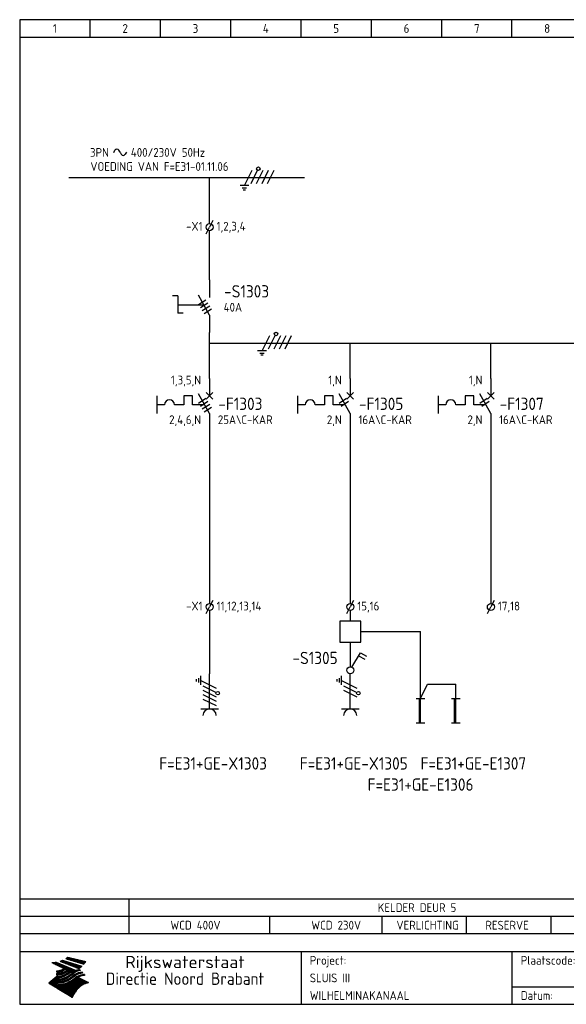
# Model space of a CAD drawing. Extents: x 10 to 410, y 10 to 290.
# Tile 1 of 2: x 10 to 165, y 10 to 290. Entities that reach past the tile are written whole.
import ezdxf
from ezdxf.enums import TextEntityAlignment as Align

# ---------------------------------------------------------------- set-up
doc = ezdxf.new("R2010")
doc.units = 0
doc.header["$LTSCALE"] = 10
doc.header["$MEASUREMENT"] = 0
doc.layers.get('0').update_dxf_attribs({"linetype": 'CONTINUOUS'})
for name, color, linetype in [('0-25', 7, 'CONTINUOUS'), ('0-35', 2, 'CONTINUOUS'), ('0-50', 3, 'CONTINUOUS'), ('B-25', 7, 'CONTINUOUS'), ('B-35', 2, 'CONTINUOUS'), ('S-25', 7, 'CONTINUOUS'), ('S-70', 5, 'CONTINUOUS')]:
    doc.layers.add(name, color=color, linetype=linetype)
doc.styles.add('ISO', font='iso.shx')
doc.styles.get("Standard").update_dxf_attribs({"font": 'iso.shx'})

# ---------------------------------------------------------------- blocks, each defined once
blk = doc.blocks.new('0009')
at = {"layer": 'S-25'}
for p, q in [((-1.09, -2.19), (1.09, 2.19)), ((0.78, -1.56), (2.66, 2.19)), ((2.34, -1.56), (4.22, 2.19)), ((3.91, -1.56), (5.78, 2.19)), ((5.47, -1.56), (7.34, 2.19)), ((0.16, -2.19), (-2.34, -2.19)), ((-1.72, -2.81), (-0.47, -2.81)), ((-0.78, -3.44), (-1.41, -3.44))]:
    blk.add_line(p, q, dxfattribs=at)
blk.add_circle((2.88, 2.63), 0.5, dxfattribs=at)
blk = doc.blocks.new('0002')
at = {"layer": 'S-25'}
for p, q in [((0, 0), (0, -5)), ((-15, -5), (-15, -10)), ((-7.35, -5), (-7.35, -7.5)), ((-4.85, -5), (-7.35, -5)), ((-4.85, -7.5), (-4.85, -5)), ((0, -10), (-3.12, -4.38)), ((0.94, -4.06), (-0.94, -5.94)), ((-0.94, -4.06), (0.94, -5.94)), ((-12.8, -7.5), (-15, -7.5)), ((-7.35, -7.5), (-10, -7.5)), ((-1.39, -7.5), (-4.85, -7.5)), ((0, -10), (0, -15))]:
    blk.add_line(p, q, dxfattribs=at)
blk.add_arc((-11.4, -7.5), 1.4, 0, 180, dxfattribs=at)
at = {"layer": 'B-25'}
for tag, p in [('KN1', (-2.43, -1.73)), ('KN2', (-2.43, -13.01))]:
    blk.add_attdef(tag, text='', height=2.5, dxfattribs=at).set_placement(p, align=Align.RIGHT)
blk.add_attdef('OM1', (5.91, -13.01), '', height=2.5, dxfattribs=at)
at = {"layer": 'B-35'}
blk.add_attdef('KT', (6.05, -8.99), '', height=3.5, dxfattribs=at)
blk = doc.blocks.new('0033')
at = {"layer": 'S-25'}
for p in [(-0.94, -1.88), (0.94, 1.88)]:
    blk.add_line(p, (0, 0), dxfattribs=at)
blk.add_circle((0, 0), 1, dxfattribs=at)
at = {"layer": 'B-25'}
blk.add_attdef('KT', text='', height=2.5, dxfattribs=at).set_placement((-2, -1), align=Align.RIGHT)
blk.add_attdef('KN1', (2, -1.01), '', height=2.5, dxfattribs=at)
blk = doc.blocks.new('0303B2C')
at = {"layer": '0-25'}
for p, q in [((0, -10), (0, 0)), ((-3.75, -2.19), (-3.75, -1.56)), ((-3.12, -1.25), (-3.12, -2.5)), ((-2.5, -3.12), (-2.5, -0.62)), ((-2.5, -1.88), (1.88, -4.06)), ((-1.88, -3.44), (1.88, -5.31)), ((-1.88, -4.69), (1.88, -6.56)), ((-1.88, -5.94), (1.88, -7.81)), ((-1.88, -7.19), (1.88, -9.06)), ((-2.5, -10), (2.5, -10))]:
    blk.add_line(p, q, dxfattribs=at)
blk.add_circle((2.32, -5.54), 0.5, dxfattribs=at)
blk.add_arc((0, -11.88), 1.88, 0, 180, dxfattribs=at)
at = {"layer": '0-25', "style": 'ISO'}
blk.add_attdef('GR', (5, -15), '', height=2.5, dxfattribs=at)
at = {"layer": '0-35', "style": 'ISO'}
blk.add_attdef('KT', (5, -11), '', height=3.5, dxfattribs=at)
blk = doc.blocks.new('A$C57B5337A')
at = {"layer": 'S-25'}
for p, q in [((6.88, 15), (6.88, 10)), ((6.88, 5), (3.76, 10.63)), ((6.88, 5), (6.88, 0))]:
    blk.add_line(p, q, dxfattribs=at)
at = {"layer": 'B-25'}
for tag, p in [('KN1', (4.45, 12.27)), ('KN2', (4.45, 0.99))]:
    blk.add_attdef(tag, text='', height=2.5, dxfattribs=at).set_placement(p, align=Align.RIGHT)
blk.add_attdef('OM1', (10.88, 1.99), '', height=2.5, dxfattribs=at)
at = {"layer": 'B-35'}
blk.add_attdef('KT', (11.02, 6.01), '', height=3.5, dxfattribs=at)
blk = doc.blocks.new('KADERA3')
at = {"layer": '0-25'}
for p, q in [((30, 285), (30, 290)), ((50, 285), (50, 290)), ((70, 285), (70, 290)), ((90, 285), (90, 290)), ((110, 285), (110, 290)), ((130, 285), (130, 290)), ((150, 285), (150, 290)), ((10, 285), (410, 285)), ((410, 35), (10, 35)), ((410, 30), (10, 30)), ((150, 15), (335, 15))]:
    blk.add_line(p, q, dxfattribs=at)
at = {"layer": '0-25', "color": 7}
for p, q in [((21.94, 22.42), (22.53, 22.42)), ((22.06, 22.48), (22.36, 22.48)), ((22.18, 22.53), (27.65, 20.8)), ((22.18, 22.53), (27.65, 20.8)), ((23.14, 22.99), (28.22, 21.46)), ((23.14, 22.99), (28.22, 21.46)), ((23.15, 22.98), (25.33, 22.98)), ((23.23, 23.04), (25.09, 23.04)), ((23.32, 23.1), (24.84, 23.1)), ((23.34, 22.93), (25.57, 22.93)), ((23.4, 23.15), (24.6, 23.15)), ((23.49, 23.21), (24.36, 23.21)), ((23.52, 22.87), (25.81, 22.87)), ((23.57, 23.27), (24.12, 23.27)), ((23.64, 23.32), (23.87, 23.32)), ((23.7, 23.36), (28.82, 22.17)), ((23.7, 23.36), (28.82, 22.17)), ((23.71, 22.82), (26.06, 22.82)), ((23.9, 22.76), (26.3, 22.76)), ((24.09, 22.7), (26.54, 22.7)), ((24.27, 22.65), (26.78, 22.65)), ((24.46, 22.59), (27.03, 22.59)), ((24.65, 22.53), (27.27, 22.53)), ((24.84, 22.48), (27.51, 22.48)), ((25.02, 22.42), (27.75, 22.42)), ((19.1, 21.89), (25.12, 19)), ((19.1, 21.89), (25.12, 19)), ((19.17, 21.86), (20.7, 21.86)), ((19.29, 21.8), (20.83, 21.8)), ((19.4, 21.75), (20.96, 21.75)), ((19.52, 21.69), (21.09, 21.69)), ((19.64, 21.63), (21.22, 21.63)), ((19.74, 21.92), (20.56, 21.92)), ((19.75, 21.58), (21.36, 21.58)), ((19.87, 21.52), (21.49, 21.52)), ((19.99, 21.47), (21.62, 21.47)), ((20.11, 21.41), (21.75, 21.41)), ((20.22, 21.35), (21.88, 21.35)), ((20.25, 21.97), (20.43, 21.97)), ((20.34, 21.3), (22.02, 21.3)), ((20.38, 21.99), (26.02, 19.59)), ((20.38, 21.99), (26.02, 19.59)), ((20.46, 21.24), (22.15, 21.24)), ((20.57, 21.18), (22.28, 21.18)), ((20.69, 21.13), (22.41, 21.13)), ((20.81, 21.07), (22.55, 21.07)), ((20.92, 21.02), (22.68, 21.02)), ((21.04, 20.96), (22.81, 20.96)), ((21.16, 20.9), (22.94, 20.9)), ((21.19, 19.61), (22.35, 19.61)), ((21.27, 20.85), (23.07, 20.85)), ((21.39, 20.79), (23.21, 20.79)), ((21.42, 19.67), (22.47, 19.67)), ((21.47, 22.25), (26.83, 20.19)), ((21.47, 22.25), (26.83, 20.19)), ((21.49, 22.25), (23.07, 22.25)), ((21.51, 20.73), (23.34, 20.73)), ((21.6, 22.2), (23.25, 22.2)), ((21.62, 19.72), (22.59, 19.72)), ((21.63, 20.68), (23.47, 20.68)), ((21.65, 22.31), (22.89, 22.31)), ((21.74, 20.62), (23.6, 20.62)), ((21.75, 22.14), (23.42, 22.14)), ((21.8, 22.37), (22.71, 22.37)), ((21.8, 19.78), (22.69, 19.78)), ((21.86, 20.57), (23.73, 20.57)), ((21.9, 22.08), (23.6, 22.08)), ((21.96, 19.83), (22.79, 19.83)), ((21.98, 20.51), (23.87, 20.51)), ((22.04, 22.03), (23.78, 22.03)), ((22.09, 20.45), (24, 20.45)), ((22.11, 19.89), (22.89, 19.89)), ((22.19, 21.97), (23.96, 21.97)), ((22.21, 20.4), (24.13, 20.4)), ((22.24, 19.95), (22.99, 19.95)), ((22.33, 20.34), (24.26, 20.34)), ((22.34, 21.92), (24.13, 21.92)), ((22.37, 20), (23.08, 20)), ((22.44, 20.28), (24.4, 20.28)), ((22.48, 21.86), (24.31, 21.86)), ((22.49, 20.06), (23.04, 20.06)), ((22.56, 20.23), (24.53, 20.23)), ((22.61, 20.12), (22.93, 20.12)), ((22.63, 21.8), (24.49, 21.8)), ((22.68, 20.17), (24.66, 20.17)), ((22.71, 20.17), (22.82, 20.17)), ((23.11, 20.02), (22.77, 20.2)), ((23.11, 20.02), (22.77, 20.2)), ((22.78, 21.75), (24.67, 21.75)), ((22.79, 20.12), (24.79, 20.12)), ((22.91, 20.06), (24.92, 20.06)), ((22.92, 21.69), (24.85, 21.69)), ((23.03, 20), (25.06, 20)), ((23.07, 21.63), (25.02, 21.63)), ((23.15, 19.95), (25.19, 19.95)), ((23.22, 21.58), (25.2, 21.58)), ((23.26, 19.89), (25.32, 19.89)), ((23.3, 19.61), (23.88, 19.61)), ((23.36, 21.52), (25.38, 21.52)), ((23.38, 19.83), (25.45, 19.83)), ((23.39, 19.67), (23.81, 19.67)), ((23.45, 19.7), (23.58, 19.79)), ((23.45, 19.7), (23.58, 19.79)), ((23.48, 19.72), (23.7, 19.72)), ((23.5, 19.78), (25.58, 19.78)), ((23.51, 21.47), (25.56, 21.47)), ((23.56, 19.78), (23.59, 19.78)), ((23.56, 19.39), (23.9, 19.62)), ((23.56, 19.39), (23.9, 19.62)), ((23.58, 19.79), (23.9, 19.62)), ((23.58, 19.79), (23.9, 19.62)), ((23.61, 19.72), (25.72, 19.72)), ((23.66, 21.41), (25.74, 21.41)), ((23.73, 19.67), (25.85, 19.67)), ((23.8, 21.35), (25.91, 21.35)), ((23.85, 19.61), (25.98, 19.61)), ((23.95, 21.3), (26.09, 21.3)), ((24.09, 21.24), (26.27, 21.24)), ((24.24, 21.18), (26.45, 21.18)), ((24.39, 21.13), (26.62, 21.13)), ((24.53, 21.07), (26.8, 21.07)), ((24.68, 21.02), (26.98, 21.02)), ((24.83, 20.96), (27.16, 20.96)), ((24.97, 20.9), (27.34, 20.9)), ((25.12, 20.85), (27.51, 20.85)), ((25.21, 22.37), (28, 22.37)), ((25.27, 20.79), (27.63, 20.79)), ((25.4, 22.31), (28.24, 22.31)), ((25.41, 20.73), (27.57, 20.73)), ((25.56, 20.68), (27.51, 20.68)), ((25.58, 22.25), (28.48, 22.25)), ((25.71, 20.62), (27.44, 20.62)), ((25.77, 22.2), (28.72, 22.2)), ((25.85, 20.57), (27.37, 20.57)), ((25.96, 22.14), (28.79, 22.14)), ((26, 20.51), (27.29, 20.51)), ((26.06, 19.61), (26.85, 19.61)), ((26.15, 22.08), (28.75, 22.08)), ((26.15, 20.45), (27.22, 20.45)), ((26.21, 19.67), (27.23, 19.67)), ((26.29, 20.4), (27.14, 20.4)), ((26.33, 22.03), (28.71, 22.03)), ((26.44, 20.34), (27.06, 20.34)), ((26.44, 19.72), (27.18, 19.72)), ((26.52, 21.97), (28.66, 21.97)), ((26.59, 20.28), (26.97, 20.28)), ((26.71, 21.92), (28.62, 21.92)), ((26.73, 20.23), (26.89, 20.23)), ((26.9, 21.86), (28.57, 21.86)), ((27.08, 21.8), (28.52, 21.8)), ((27.13, 19.78), (27.25, 19.64)), ((27.13, 19.78), (27.25, 19.64)), ((27.27, 21.75), (28.48, 21.75)), ((27.46, 21.69), (28.43, 21.69)), ((27.65, 21.63), (28.38, 21.63)), ((27.83, 21.58), (28.33, 21.58)), ((28.02, 21.52), (28.28, 21.52)), ((28.21, 21.47), (28.22, 21.47)), ((20.58, 17.88), (18.3, 16)), ((20.58, 17.88), (18.3, 16)), ((19.33, 16.85), (21.07, 16.85)), ((19.4, 16.91), (21.55, 16.91)), ((19.47, 16.97), (21.88, 16.97)), ((19.54, 17.02), (22.13, 17.02)), ((19.61, 17.08), (22.34, 17.08)), ((19.67, 17.13), (20.6, 17.13)), ((19.74, 17.19), (20.6, 17.19)), ((19.81, 17.25), (20.6, 17.25)), ((19.88, 17.3), (20.6, 17.3)), ((19.95, 17.36), (20.6, 17.36)), ((20.01, 17.42), (20.6, 17.42)), ((20.08, 17.47), (20.93, 17.47)), ((20.15, 17.53), (21.26, 17.53)), ((20.22, 17.58), (21.51, 17.58)), ((20.29, 17.64), (21.72, 17.64)), ((20.35, 17.7), (21.9, 17.7)), ((20.42, 17.75), (22.07, 17.75)), ((20.49, 17.81), (22.22, 17.81)), ((20.56, 17.87), (22.36, 17.87)), ((20.6, 19.11), (20.58, 19.51)), ((20.6, 19.11), (20.58, 19.51)), ((20.58, 19.5), (22.09, 19.5)), ((20.58, 19.44), (21.95, 19.44)), ((20.59, 19.38), (21.79, 19.38)), ((20.59, 19.33), (21.62, 19.33)), ((20.59, 19.27), (21.42, 19.27)), ((20.6, 19.22), (21.2, 19.22)), ((20.6, 19.16), (20.93, 19.16)), ((20.6, 19.11), (20.69, 19.12)), ((20.6, 19.11), (20.69, 19.12)), ((20.6, 18.79), (20.77, 18.81)), ((20.6, 18.79), (20.77, 18.81)), ((20.6, 18.29), (20.6, 18.79)), ((20.6, 18.29), (20.6, 18.79)), ((20.6, 18.77), (22.46, 18.77)), ((20.6, 18.71), (22.33, 18.71)), ((20.6, 18.65), (22.19, 18.65)), ((20.6, 18.6), (22.04, 18.6)), ((20.6, 18.54), (21.87, 18.54)), ((20.6, 18.48), (21.68, 18.48)), ((20.6, 18.43), (21.46, 18.43)), ((20.6, 18.37), (21.21, 18.37)), ((20.6, 18.32), (20.87, 18.32)), ((20.6, 18.29), (20.88, 18.32)), ((20.6, 18.29), (20.88, 18.32)), ((20.6, 17.88), (20.86, 17.91)), ((20.6, 17.88), (20.86, 17.91)), ((20.6, 17.43), (20.97, 17.48)), ((20.6, 17.43), (20.97, 17.48)), ((20.6, 17.43), (20.6, 17.09)), ((20.6, 17.43), (20.6, 17.09)), ((20.6, 17.09), (21.26, 17.16)), ((20.6, 17.09), (21.26, 17.16)), ((20.6, 16.8), (21.37, 16.89)), ((20.6, 16.8), (21.37, 16.89)), ((20.6, 16.8), (20.6, 16.45)), ((20.6, 16.8), (20.6, 16.45)), ((20.9, 19.55), (22.23, 19.55)), ((20.9, 18.82), (22.59, 18.82)), ((20.98, 17.92), (22.5, 17.92)), ((21.02, 17.13), (22.53, 17.13)), ((21.32, 18.88), (22.71, 18.88)), ((21.32, 17.98), (22.62, 17.98)), ((21.47, 17.19), (22.7, 17.19)), ((21.59, 18.03), (22.74, 18.03)), ((21.61, 18.93), (22.82, 18.93)), ((21.77, 17.25), (22.85, 17.25)), ((21.8, 18.09), (22.85, 18.09)), ((21.84, 18.99), (22.92, 18.99)), ((21.99, 18.15), (22.95, 18.15)), ((22.01, 17.3), (22.99, 17.3)), ((22.03, 19.05), (23.03, 19.05)), ((22.16, 18.2), (23.05, 18.2)), ((22.21, 19.1), (23.12, 19.1)), ((22.21, 17.36), (23.12, 17.36)), ((22.31, 18.26), (23.15, 18.26)), ((22.36, 19.16), (23.22, 19.16)), ((22.39, 17.42), (23.24, 17.42)), ((22.45, 18.32), (23.24, 18.32)), ((22.51, 19.22), (23.3, 19.22)), ((22.56, 17.47), (23.36, 17.47)), ((22.59, 18.37), (23.33, 18.37)), ((22.64, 19.27), (23.39, 19.27)), ((22.71, 18.43), (23.42, 18.43)), ((22.71, 17.53), (23.47, 17.53)), ((22.77, 19.33), (23.47, 19.33)), ((22.83, 18.48), (23.5, 18.48)), ((22.84, 17.58), (23.57, 17.58)), ((22.89, 19.38), (23.55, 19.38)), ((22.94, 18.54), (23.58, 18.54)), ((22.96, 16.85), (23.86, 16.85)), ((22.97, 17.64), (23.67, 17.64)), ((23, 19.44), (23.63, 19.44)), ((23.04, 18.6), (23.66, 18.6)), ((23.1, 19.5), (23.72, 19.5)), ((23.1, 17.7), (23.77, 17.7)), ((23.12, 16.91), (23.96, 16.91)), ((23.14, 18.65), (23.74, 18.65)), ((23.21, 19.55), (23.8, 19.55)), ((23.21, 17.75), (23.86, 17.75)), ((23.24, 18.71), (23.82, 18.71)), ((23.26, 16.97), (24.05, 16.97)), ((23.32, 17.81), (23.95, 17.81)), ((23.33, 18.77), (23.91, 18.77)), ((23.39, 17.02), (24.14, 17.02)), ((23.42, 18.82), (23.99, 18.82)), ((23.42, 17.87), (24.03, 17.87)), ((23.51, 18.88), (24.07, 18.88)), ((23.52, 17.92), (24.11, 17.92)), ((23.52, 17.08), (24.22, 17.08)), ((23.54, 18.9), (24.3, 19.42)), ((23.54, 18.9), (24.3, 19.42)), ((23.59, 18.93), (24.15, 18.93)), ((23.62, 17.98), (24.2, 17.98)), ((23.63, 17.13), (24.3, 17.13)), ((23.65, 18.59), (24.62, 19.25)), ((23.65, 18.59), (24.62, 19.25)), ((23.67, 18.99), (24.23, 18.99)), ((23.71, 18.03), (24.28, 18.03)), ((23.75, 19.05), (24.32, 19.05)), ((23.75, 17.19), (24.38, 17.19)), ((23.79, 18.09), (24.36, 18.09)), ((23.83, 19.1), (24.4, 19.1)), ((23.85, 17.25), (24.46, 17.25)), ((23.88, 18.15), (24.44, 18.15)), ((23.92, 19.16), (24.48, 19.16)), ((23.94, 18.19), (25.23, 19.07)), ((23.94, 18.19), (25.23, 19.07)), ((23.95, 17.3), (24.55, 17.3)), ((23.96, 19.55), (25.96, 19.55)), ((23.96, 18.2), (24.53, 18.2)), ((24, 19.22), (24.56, 19.22)), ((24.04, 18.26), (24.61, 18.26)), ((24.05, 17.36), (24.63, 17.36)), ((24.06, 17.88), (25.34, 18.76)), ((24.06, 17.88), (25.34, 18.76)), ((24.08, 19.5), (25.88, 19.5)), ((24.08, 19.27), (24.58, 19.27)), ((24.13, 18.32), (24.69, 18.32)), ((24.14, 17.42), (24.71, 17.42)), ((24.16, 19.33), (24.47, 19.33)), ((24.2, 19.44), (25.79, 19.44)), ((24.21, 18.37), (24.77, 18.37)), ((24.23, 17.47), (24.79, 17.47)), ((24.24, 17.48), (25.52, 18.36)), ((24.24, 17.48), (25.52, 18.36)), ((24.25, 19.38), (24.36, 19.38)), ((24.29, 18.43), (24.85, 18.43)), ((24.3, 19.42), (24.62, 19.25)), ((24.3, 19.42), (24.62, 19.25)), ((24.31, 19.38), (25.71, 19.38)), ((24.31, 17.53), (24.87, 17.53)), ((24.35, 17.17), (25.64, 18.05)), ((24.35, 17.17), (25.64, 18.05)), ((24.37, 18.48), (24.94, 18.48)), ((24.39, 17.58), (24.96, 17.58)), ((24.43, 19.33), (25.62, 19.33)), ((24.45, 18.54), (25.02, 18.54)), ((24.47, 17.64), (25.04, 17.64)), ((24.54, 18.6), (25.1, 18.6)), ((24.55, 19.27), (25.54, 19.27)), ((24.56, 17.7), (25.12, 17.7)), ((24.62, 18.65), (25.18, 18.65)), ((24.63, 16.72), (25.91, 17.6)), ((24.63, 16.72), (25.91, 17.6)), ((24.64, 17.75), (25.2, 17.75)), ((24.67, 19.22), (25.45, 19.22)), ((24.7, 18.71), (25.27, 18.71)), ((24.72, 17.81), (25.29, 17.81)), ((24.78, 19.16), (25.37, 19.16)), ((24.78, 18.77), (25.34, 18.77)), ((24.8, 17.87), (25.37, 17.87)), ((24.82, 16.85), (28.23, 16.85)), ((24.87, 18.82), (25.4, 18.82)), ((24.89, 17.92), (25.45, 17.92)), ((24.9, 19.1), (25.28, 19.1)), ((24.9, 16.91), (28.11, 16.91)), ((24.95, 18.88), (25.45, 18.88)), ((24.97, 17.98), (25.53, 17.98)), ((24.99, 16.97), (28, 16.97)), ((25.02, 19.05), (25.2, 19.05)), ((25.03, 18.93), (25.51, 18.93)), ((25.05, 18.03), (25.61, 18.03)), ((25.07, 17.02), (27.89, 17.02)), ((25.11, 18.99), (25.57, 18.99)), ((26.02, 19.59), (25.12, 19)), ((26.02, 19.59), (25.12, 19)), ((25.13, 18.09), (25.68, 18.09)), ((25.15, 17.08), (27.77, 17.08)), ((25.19, 19.05), (25.63, 19.05)), ((25.21, 18.15), (25.75, 18.15)), ((25.23, 17.13), (27.66, 17.13)), ((25.26, 19.1), (25.7, 19.1)), ((25.3, 18.2), (25.82, 18.2)), ((25.31, 17.19), (27.55, 17.19)), ((25.33, 19.16), (25.77, 19.16)), ((25.38, 18.26), (25.89, 18.26)), ((25.39, 19.22), (25.85, 19.22)), ((25.4, 17.25), (27.43, 17.25)), ((25.46, 18.32), (25.97, 18.32)), ((25.47, 19.27), (25.93, 19.27)), ((25.48, 17.3), (27.32, 17.3)), ((25.54, 19.33), (26.03, 19.33)), ((25.54, 18.37), (26.06, 18.37)), ((25.56, 17.36), (27.21, 17.36)), ((25.62, 18.43), (26.14, 18.43)), ((25.63, 19.38), (26.13, 19.38)), ((25.64, 17.42), (27.1, 17.42)), ((25.7, 18.48), (26.24, 18.48)), ((25.72, 19.44), (26.24, 19.44)), ((25.73, 17.47), (26.98, 17.47)), ((25.79, 18.54), (26.34, 18.54)), ((25.81, 17.53), (26.87, 17.53)), ((25.82, 19.5), (26.36, 19.5)), ((25.89, 18.6), (26.46, 18.6)), ((25.89, 17.58), (26.76, 17.58)), ((25.93, 19.55), (26.53, 19.55)), ((25.96, 17.64), (26.64, 17.64)), ((25.99, 18.65), (26.58, 18.65)), ((26.04, 17.7), (26.59, 17.7)), ((26.1, 18.71), (26.72, 18.71)), ((26.12, 17.75), (26.67, 17.75)), ((26.2, 17.81), (26.76, 17.81)), ((26.23, 18.77), (26.89, 18.77)), ((26.29, 17.87), (26.86, 17.87)), ((26.37, 18.82), (27.09, 18.82)), ((26.39, 17.92), (26.97, 17.92)), ((26.49, 17.98), (27.09, 17.98)), ((26.53, 18.88), (27.34, 18.88)), ((26.56, 17.68), (29.54, 16.2)), ((26.56, 17.68), (29.54, 16.2)), ((26.6, 18.03), (27.22, 18.03)), ((26.72, 18.09), (27.38, 18.09)), ((26.73, 18.93), (27.66, 18.93)), ((26.85, 18.15), (27.56, 18.15)), ((26.99, 18.99), (27.9, 18.99)), ((27, 18.2), (27.8, 18.2)), ((27.18, 18.26), (28.13, 18.26)), ((27.26, 19.05), (27.84, 19.05)), ((27.39, 18.32), (28.47, 18.32)), ((27.7, 18.37), (28.49, 18.37)), ((27.78, 19.1), (27.93, 18.96)), ((27.78, 19.1), (27.93, 18.96)), ((28, 18.43), (28.44, 18.43)), ((28.39, 18.48), (28.54, 18.32)), ((28.39, 18.48), (28.54, 18.32)), ((24.94, 11.97), (18.3, 16)), ((24.94, 11.97), (18.3, 16)), ((18.31, 16.01), (20.96, 16.01)), ((18.38, 16.07), (21.46, 16.07)), ((18.38, 15.95), (20.6, 15.95)), ((18.45, 16.12), (21.88, 16.12)), ((18.47, 15.9), (20.6, 15.9)), ((18.52, 16.18), (22.15, 16.18)), ((18.57, 15.84), (20.6, 15.84)), ((18.59, 16.23), (22.38, 16.23)), ((18.65, 16.29), (22.58, 16.29)), ((18.66, 15.78), (20.6, 15.78)), ((18.72, 16.35), (22.75, 16.35)), ((18.75, 15.73), (20.6, 15.73)), ((18.79, 16.4), (22.91, 16.4)), ((18.85, 15.67), (20.6, 15.67)), ((18.86, 16.46), (20.6, 16.46)), ((18.93, 16.52), (20.6, 16.52)), ((18.94, 15.62), (20.6, 15.62)), ((18.99, 16.57), (20.6, 16.57)), ((19.03, 15.56), (27.83, 15.56)), ((19.06, 16.63), (20.6, 16.63)), ((19.12, 15.5), (27.75, 15.5)), ((19.13, 16.68), (20.6, 16.68)), ((19.2, 16.74), (20.6, 16.74)), ((19.22, 15.45), (27.66, 15.45)), ((19.27, 16.8), (20.6, 16.8)), ((19.31, 15.39), (27.58, 15.39)), ((19.4, 15.33), (27.5, 15.33)), ((19.49, 15.28), (27.43, 15.28)), ((19.59, 15.22), (27.36, 15.22)), ((19.68, 15.17), (27.29, 15.17)), ((19.77, 15.11), (27.22, 15.11)), ((19.86, 15.05), (27.15, 15.05)), ((19.96, 15), (27.09, 15)), ((20.05, 14.94), (27.02, 14.94)), ((20.14, 14.88), (26.96, 14.88)), ((20.24, 14.83), (26.9, 14.83)), ((20.33, 14.77), (26.84, 14.77)), ((20.42, 14.72), (26.79, 14.72)), ((20.51, 14.66), (26.73, 14.66)), ((20.6, 16.45), (21.56, 16.56)), ((20.6, 16.45), (21.56, 16.56)), ((20.6, 15.97), (21.67, 16.09)), ((20.6, 15.97), (21.67, 16.09)), ((20.6, 15.97), (20.6, 15.58)), ((20.6, 15.97), (20.6, 15.58)), ((20.6, 15.58), (21.95, 15.73)), ((20.6, 15.58), (21.95, 15.73)), ((20.61, 14.6), (26.68, 14.6)), ((20.7, 16.46), (23.06, 16.46)), ((20.7, 14.55), (26.62, 14.55)), ((20.79, 14.49), (26.57, 14.49)), ((20.88, 14.43), (26.52, 14.43)), ((20.94, 15.62), (27.92, 15.62)), ((20.98, 14.38), (26.47, 14.38)), ((21.07, 14.32), (26.42, 14.32)), ((21.16, 14.27), (26.38, 14.27)), ((21.2, 16.52), (23.2, 16.52)), ((21.25, 14.21), (26.33, 14.21)), ((21.35, 14.15), (26.29, 14.15)), ((21.44, 14.1), (26.24, 14.1)), ((21.45, 15.67), (28.01, 15.67)), ((21.53, 14.04), (26.2, 14.04)), ((21.72, 16.57), (23.32, 16.57)), ((21.96, 15.73), (28.11, 15.73)), ((22.1, 16.63), (23.44, 16.63)), ((22.34, 15.78), (28.21, 15.78)), ((22.38, 16.68), (23.56, 16.68)), ((22.6, 16.74), (23.66, 16.74)), ((22.62, 15.84), (28.33, 15.84)), ((22.79, 16.8), (23.77, 16.8)), ((22.84, 15.9), (28.52, 15.9)), ((23.04, 15.95), (28.71, 15.95)), ((23.21, 16.01), (28.9, 16.01)), ((23.37, 16.07), (29.08, 16.07)), ((23.51, 16.12), (29.27, 16.12)), ((29.41, 16.17), (23.65, 16.17)), ((23.77, 16.23), (29.47, 16.23)), ((23.89, 16.29), (29.36, 16.29)), ((24, 16.35), (29.24, 16.35)), ((24.11, 16.4), (29.13, 16.4)), ((24.21, 16.46), (29.02, 16.46)), ((24.31, 16.52), (28.91, 16.52)), ((24.4, 16.57), (28.79, 16.57)), ((24.49, 16.63), (28.68, 16.63)), ((24.57, 16.68), (28.57, 16.68)), ((24.66, 16.74), (28.45, 16.74)), ((24.74, 16.8), (28.34, 16.8)), ((28.29, 15.83), (29.54, 16.2)), ((28.29, 15.83), (29.54, 16.2)), ((29.54, 16.2), (29.45, 16.17)), ((29.54, 16.2), (29.45, 16.17)), ((29.46, 16.18), (29.47, 16.18)), ((21.63, 13.98), (26.16, 13.98)), ((21.72, 13.93), (26.12, 13.93)), ((21.81, 13.87), (26.08, 13.87)), ((21.9, 13.82), (26.04, 13.82)), ((22, 13.76), (26, 13.76)), ((22.09, 13.7), (25.96, 13.7)), ((22.18, 13.65), (25.93, 13.65)), ((22.27, 13.59), (25.89, 13.59)), ((22.37, 13.53), (25.86, 13.53)), ((22.46, 13.48), (25.82, 13.48)), ((22.55, 13.42), (25.79, 13.42)), ((22.65, 13.37), (25.76, 13.37)), ((22.74, 13.31), (25.73, 13.31)), ((22.83, 13.25), (25.69, 13.25)), ((22.92, 13.2), (25.66, 13.2)), ((23.02, 13.14), (25.63, 13.14)), ((23.11, 13.08), (25.59, 13.08)), ((23.2, 13.03), (25.56, 13.03)), ((23.29, 12.97), (25.53, 12.97)), ((23.39, 12.92), (25.5, 12.92)), ((23.48, 12.86), (25.46, 12.86)), ((23.57, 12.8), (25.43, 12.8)), ((23.66, 12.75), (25.4, 12.75)), ((23.76, 12.69), (25.36, 12.69)), ((23.85, 12.63), (25.33, 12.63)), ((23.94, 12.58), (25.3, 12.58)), ((24.04, 12.52), (25.26, 12.52)), ((24.13, 12.47), (25.23, 12.47)), ((24.22, 12.41), (25.2, 12.41)), ((24.31, 12.35), (25.17, 12.35)), ((24.41, 12.3), (25.13, 12.3)), ((24.5, 12.24), (25.1, 12.24)), ((24.59, 12.18), (25.07, 12.18)), ((24.68, 12.13), (25.03, 12.13)), ((24.78, 12.07), (25, 12.07)), ((24.87, 12.02), (24.97, 12.02)), ((24.94, 11.97), (25.81, 13.45)), ((24.94, 11.97), (25.81, 13.45))]:
    blk.add_line(p, q, dxfattribs=at)
for centre, radius, start, end in [((19.84, 27.26), 5.27, 288.0217, 296.3084), ((19.84, 27.26), 5.27, 288.0217, 296.3084), ((20.49, 27.56), 5.28, 300.0654, 307.393), ((20.49, 27.56), 5.28, 300.0654, 307.393), ((19.15, 29.7), 7.8, 269.6055, 279.0886), ((19.15, 29.7), 7.8, 269.6055, 279.0886), ((19.93, 25.38), 5.91, 276.3402, 298.7463), ((19.93, 25.38), 5.91, 276.3402, 298.7463), ((19.84, 25.09), 6.03, 278.129, 302.868), ((19.84, 25.09), 6.03, 278.129, 302.868), ((20.35, 24.56), 5.76, 274.164, 302.5474), ((20.35, 24.56), 5.76, 274.164, 302.5474), ((27.05, 17.17), 2.63, 107.4286, 133.7799), ((27.05, 17.17), 2.63, 107.4286, 133.7799), ((27.01, 16.84), 2.93, 87.7348, 104.8316), ((27.01, 16.84), 2.93, 87.7348, 104.8316), ((27.37, 15.71), 3.93, 91.7838, 103.2817), ((27.37, 15.71), 3.93, 91.7838, 103.2817), ((24.11, 24.7), 5.26, 301.1147, 312.2814), ((24.11, 24.7), 5.26, 301.1147, 312.2814), ((21.95, 27.32), 8.59, 316.9248, 323.1399), ((21.95, 27.32), 8.59, 316.9248, 323.1399), ((20.21, 23.78), 5.91, 273.6149, 304.3803), ((20.21, 23.78), 5.91, 273.6149, 304.3803), ((20.05, 24.28), 6.02, 277.9472, 305.7139), ((20.05, 24.28), 6.02, 277.9472, 305.7139), ((20.04, 23.49), 6.09, 278.8115, 306.4242), ((20.04, 23.49), 6.09, 278.8115, 306.4242), ((20.53, 23.07), 5.96, 277.0519, 304.973), ((20.53, 23.07), 5.96, 277.0519, 304.973), ((20.72, 22.76), 5.91, 276.3402, 304.3803), ((20.72, 22.76), 5.91, 276.3402, 304.3803), ((21.06, 22.34), 5.81, 274.9043, 303.1745), ((21.06, 22.34), 5.81, 274.9043, 303.1745), ((20.82, 22.06), 6.04, 278.1111, 305.8489), ((20.82, 22.06), 6.04, 278.1111, 305.8489), ((27.45, 16.91), 2.81, 110.4143, 138.7411), ((27.45, 16.91), 2.81, 110.4143, 138.7411), ((27.57, 15.64), 3.4, 98.1566, 126.9045), ((27.57, 15.64), 3.4, 98.1566, 126.9045), ((27.91, 15.54), 3.39, 100.5835, 132.088), ((27.91, 15.54), 3.39, 100.5835, 132.088), ((28.21, 14.74), 3.67, 95.7581, 128.7216), ((28.21, 14.74), 3.67, 95.7581, 128.7216), ((28.4, 15.05), 3.21, 96.3886, 125.0052), ((28.4, 15.05), 3.21, 96.3886, 125.0052), ((27.82, 16.31), 2.8, 90.634, 105.1984), ((27.82, 16.31), 2.8, 90.634, 105.1984), ((28.19, 15.04), 3.93, 93.8342, 103.2817), ((28.19, 15.04), 3.93, 93.8342, 103.2817), ((28.58, 15.69), 2.8, 93.8141, 105.1984), ((28.58, 15.69), 2.8, 93.8141, 105.1984), ((28.95, 14.41), 3.93, 96.0135, 103.2817), ((28.95, 14.41), 3.93, 96.0135, 103.2817), ((21.3, 21.6), 5.91, 276.3402, 304.3803), ((21.3, 21.6), 5.91, 276.3402, 304.3803), ((31.24, 10.26), 6.3, 117.9568, 149.6251), ((31.24, 10.26), 6.3, 117.9568, 149.6251)]:
    blk.add_arc(centre, radius, start, end, dxfattribs=at)
at = {"layer": '0-35'}
for p, q in [((90, 25), (90, 10)), ((150, 25), (150, 10))]:
    blk.add_line(p, q, dxfattribs=at)
at = {"layer": '0-50'}
blk.add_line((10, 25), (410, 25), dxfattribs=at)
blk.add_lwpolyline([(10, 10), (410, 10), (410, 290), (10, 290)], close=True, dxfattribs=at)
at = {"layer": '0-25', "style": 'ISO'}
for s, p in [('Project:', (92.5, 22.5)), ('Plaatscode:', (152.5, 22.5)), ('Datum:', (152.5, 12.5))]:
    blk.add_text(s, height=2.5, dxfattribs=at).set_placement(p, align=Align.MIDDLE_LEFT)
for tag, p in [('STR1', (20, 287.5)), ('STR2', (40, 287.5)), ('STR3', (60, 287.5)), ('STR4', (80, 287.5)), ('STR5', (100, 287.5)), ('STR6', (120, 287.5)), ('STR7', (140, 287.5)), ('STR8', (160, 287.5)), ('STR9', (180, 287.5)), ('STR10', (200, 287.5)), ('STR11', (220, 287.5)), ('STR12', (240, 287.5)), ('STR13', (260, 287.5)), ('STR14', (280, 287.5)), ('STR15', (300, 287.5)), ('STR16', (320, 287.5)), ('STR17', (340, 287.5)), ('STR18', (360, 287.5)), ('STR19', (380, 287.5)), ('STR20', (400, 287.5)), ('W', (180, 12.5)), ('Z', (310, 12.5)), ('Y', (327.5, 12.5))]:
    blk.add_attdef(tag, text='', height=2.5, dxfattribs=at).set_placement(p, align=Align.MIDDLE)
for tag, p in [('N', (220, 22.5)), ('B', (92.5, 17.5)), ('P', (220, 17.5)), ('C', (92.5, 12.5)), ('U', (220, 12.5)), ('REV', (295, 12.5))]:
    blk.add_attdef(tag, text='', height=2.5, dxfattribs=at).set_placement(p, align=Align.MIDDLE_LEFT)
at = {"layer": '0-35', "style": 'ISO', "width": 1.00614}
blk.add_text('Rijkswaterstaat', height=3.5, dxfattribs=at).set_placement((40, 20.28), (74, 20.28), align=Align.FIT)
at = {"layer": '0-35', "color": 2, "style": 'ISO', "width": 0.948867}
blk.add_text('Directie Noord Brabant', height=3.5, dxfattribs=at).set_placement((34.5, 15.53), (79.5, 15.53), align=Align.FIT)
at = {"layer": '0-35', "style": 'ISO'}
blk.add_attdef('RNR', text='', height=3.5, dxfattribs=at).set_placement((305, 17.5), align=Align.MIDDLE)
for tag, p in [('X', (178.5, 17.5)), ('FORM', (402.5, 15))]:
    blk.add_attdef(tag, text='', height=3.5, dxfattribs=at).set_placement(p, align=Align.MIDDLE_LEFT)
at = {"layer": '0-50', "style": 'ISO'}
for tag, p in [('M', (342.5, 15)), ('O', (365, 15))]:
    blk.add_attdef(tag, text='', height=5, dxfattribs=at).set_placement(p, align=Align.MIDDLE)
blk.add_attdef('Q', text='', height=5, dxfattribs=at).set_placement((382.5, 15), align=Align.MIDDLE_LEFT)
blk = doc.blocks.new('WCD')
at = {"layer": '0-25'}
for p, q in [((0, -10), (0, 0)), ((-3.75, -2.19), (-3.75, -1.56)), ((-3.12, -1.25), (-3.12, -2.5)), ((-2.5, -3.12), (-2.5, -0.62)), ((-2.5, -1.88), (1.88, -4.06)), ((-1.88, -3.44), (1.88, -5.31)), ((-1.88, -4.69), (1.88, -6.56)), ((-2.5, -10), (2.5, -10))]:
    blk.add_line(p, q, dxfattribs=at)
blk.add_circle((2.32, -5.54), 0.5, dxfattribs=at)
blk.add_arc((0, -11.88), 1.88, 0, 180, dxfattribs=at)
at = {"layer": '0-25', "style": 'ISO'}
blk.add_attdef('GR', (5, -15), '', height=2.5, dxfattribs=at)
at = {"layer": '0-35', "style": 'ISO'}
blk.add_attdef('KT', (5, -11), '', height=3.5, dxfattribs=at)

msp = doc.modelspace()

# ---------------------------------------------------------------- linework, layer by layer
msp.add_lwpolyline([(101, 113), (107, 113), (107, 119), (101, 119)], close=True)
at = {"layer": '0-25'}
for p, q in [((10, 40), (410, 40)), ((41, 40), (41, 30)), ((81, 35), (81, 30)), ((113, 35), (113, 30)), ((137, 35), (137, 30)), ((161, 35), (161, 30))]:
    msp.add_line(p, q, dxfattribs=at)
at = {"layer": 'B-25'}
for p, q in [((36.76, 252.27), (37.09, 252.85)), ((38.54, 252.3), (38.23, 252.85)), ((38.54, 252.3), (38.86, 251.75)), ((40.33, 252.33), (39.99, 251.75))]:
    msp.add_line(p, q, dxfattribs=at)
for centre, start, end in [((37.66, 252.53), 29.8344, 150.0578), ((39.43, 252.08), 209.8344, 330.0578)]:
    msp.add_arc(centre, 0.653, start, end, dxfattribs=at)
at = {"layer": 'S-25'}
for p, q in [((64, 232), (64, 245)), ((64, 216), (64, 230)), ((55, 211.5), (53.5, 211.5)), ((55, 211.5), (55, 206.5)), ((60.85, 208.99), (62.96, 210.33)), ((62.44, 208.81), (55, 208.81)), ((61.38, 208.14), (63.49, 209.48)), ((61.92, 207.3), (64.03, 208.64)), ((62.46, 206.45), (64.57, 207.8)), ((56.5, 206.5), (55, 206.5)), ((64, 198), (64, 201)), ((64, 188), (64, 198)), ((104, 188), (104, 198)), ((144, 188), (144, 198)), ((60.85, 180.99), (62.96, 182.33)), ((100.85, 180.99), (102.96, 182.33)), ((140.85, 180.99), (142.96, 182.33)), ((61.38, 180.14), (63.49, 181.48)), ((61.92, 179.3), (64.03, 180.64)), ((62.46, 178.45), (64.57, 179.8)), ((101.38, 180.14), (103.49, 181.48)), ((141.38, 180.14), (143.49, 181.48)), ((64, 173), (64, 124)), ((104, 173), (104, 124)), ((144, 173), (144, 124)), ((64, 122), (64, 104)), ((104, 122), (104, 119)), ((107, 116), (124, 116)), ((124, 97), (124, 116)), ((104, 113), (104, 106)), ((106.38, 109.13), (108.11, 108.13)), ((124, 97), (126, 101)), ((126, 101), (134, 101)), ((134, 97), (134, 101)), ((122.75, 97), (125.25, 97)), ((123.69, 90), (123.69, 97)), ((124, 90), (124, 97)), ((132.75, 97), (135.25, 97)), ((133.69, 90), (133.69, 97)), ((134, 90), (134, 97)), ((122.75, 90), (125.25, 90)), ((132.75, 90), (135.25, 90))]:
    msp.add_line(p, q, dxfattribs=at)
msp.add_lwpolyline([(104.5, 105.87), (106.88, 109.99), (108.61, 108.99)], dxfattribs=at)
msp.add_circle((104, 105), 1, dxfattribs=at)
at = {"layer": 'S-70'}
for p, q in [((91, 245), (24, 245)), ((64, 198), (377, 198))]:
    msp.add_line(p, q, dxfattribs=at)

# ---------------------------------------------------------------- block references
at = {"layer": '0-25'}
for name, p in [('0303B2C', (64, 104)), ('WCD', (104, 104))]:
    msp.add_blockref(name, p, dxfattribs=at)
at = {"layer": 'S-25'}
ref = msp.add_blockref('KADERA3', (0, 0), dxfattribs=at)
ref.add_attrib('B', 'SLUIS III', dxfattribs={"layer": '0-25', "height": 2.5, "style": 'ISO'}).set_placement((92.5, 17.5), align=Align.MIDDLE_LEFT)
ref.add_attrib('C', 'WILHELMINAKANAAL', dxfattribs={"layer": '0-25', "height": 2.5, "style": 'ISO'}).set_placement((92.5, 12.5), align=Align.MIDDLE_LEFT)
ref.add_attrib('STR1', '1', dxfattribs={"layer": '0-25', "height": 2.5, "style": 'ISO'}).set_placement((20, 287.5), align=Align.MIDDLE)
ref.add_attrib('STR2', '2', dxfattribs={"layer": '0-25', "height": 2.5, "style": 'ISO'}).set_placement((40, 287.5), align=Align.MIDDLE)
ref.add_attrib('STR3', '3', dxfattribs={"layer": '0-25', "height": 2.5, "style": 'ISO'}).set_placement((60, 287.5), align=Align.MIDDLE)
ref.add_attrib('STR4', '4', dxfattribs={"layer": '0-25', "height": 2.5, "style": 'ISO'}).set_placement((80, 287.5), align=Align.MIDDLE)
ref.add_attrib('STR5', '5', dxfattribs={"layer": '0-25', "height": 2.5, "style": 'ISO'}).set_placement((100, 287.5), align=Align.MIDDLE)
ref.add_attrib('STR6', '6', dxfattribs={"layer": '0-25', "height": 2.5, "style": 'ISO'}).set_placement((120, 287.5), align=Align.MIDDLE)
ref.add_attrib('STR7', '7', dxfattribs={"layer": '0-25', "height": 2.5, "style": 'ISO'}).set_placement((140, 287.5), align=Align.MIDDLE)
ref.add_attrib('STR8', '8', dxfattribs={"layer": '0-25', "height": 2.5, "style": 'ISO'}).set_placement((160, 287.5), align=Align.MIDDLE)
for p in [(75, 245), (80, 198)]:
    msp.add_blockref('0009', p, dxfattribs=at)
ref = msp.add_blockref('0033', (64, 231), dxfattribs=at)
ref.add_attrib('KN1', '1,2,3,4', (66, 230.02), dxfattribs={"layer": 'B-25', "height": 2.5})
ref.add_attrib('KT', '-X1', dxfattribs={"layer": 'B-25', "height": 2.5}).set_placement((62, 230), align=Align.RIGHT)
ref = msp.add_blockref('A$C57B5337A', (57.12, 201), dxfattribs=at)
ref.add_attrib('OM1', '40A', (68, 206.98), dxfattribs={"layer": 'B-25', "height": 2.5})
ref.add_attrib('KT', '-S1303', (68.14, 211), dxfattribs={"layer": 'B-35', "height": 3.5})
ref = msp.add_blockref('0002', (64, 188), dxfattribs=at)
ref.add_attrib('OM1', '25A\\C-KAR', (66.34, 174.99), dxfattribs={"layer": 'B-25', "height": 2.5})
ref.add_attrib('KT', '-F1303', (66.48, 179.01), dxfattribs={"layer": 'B-35', "height": 3.5})
ref.add_attrib('KN1', '1,3,5,N', dxfattribs={"layer": 'B-25', "height": 2.5}).set_placement((61.57, 186.27), align=Align.RIGHT)
ref.add_attrib('KN2', '2,4,6,N', dxfattribs={"layer": 'B-25', "height": 2.5}).set_placement((61.57, 174.99), align=Align.RIGHT)
ref = msp.add_blockref('0002', (104, 188), dxfattribs=at)
ref.add_attrib('OM1', '16A\\C-KAR', (106.34, 174.99), dxfattribs={"layer": 'B-25', "height": 2.5})
ref.add_attrib('KT', '-F1305', (106.48, 179.01), dxfattribs={"layer": 'B-35', "height": 3.5})
ref.add_attrib('KN1', '1,N', dxfattribs={"layer": 'B-25', "height": 2.5}).set_placement((101.57, 186.27), align=Align.RIGHT)
ref.add_attrib('KN2', '2,N', dxfattribs={"layer": 'B-25', "height": 2.5}).set_placement((101.57, 174.99), align=Align.RIGHT)
ref = msp.add_blockref('0002', (144, 188), dxfattribs=at)
ref.add_attrib('OM1', '16A\\C-KAR', (146.34, 174.99), dxfattribs={"layer": 'B-25', "height": 2.5})
ref.add_attrib('KT', '-F1307', (146.48, 179.01), dxfattribs={"layer": 'B-35', "height": 3.5})
ref.add_attrib('KN1', '1,N', dxfattribs={"layer": 'B-25', "height": 2.5}).set_placement((141.57, 186.27), align=Align.RIGHT)
ref.add_attrib('KN2', '2,N', dxfattribs={"layer": 'B-25', "height": 2.5}).set_placement((141.57, 174.99), align=Align.RIGHT)
ref = msp.add_blockref('0033', (64, 123), dxfattribs=at)
ref.add_attrib('KN1', '11,12,13,14', (66, 122), dxfattribs={"layer": 'B-25', "height": 2.5})
ref.add_attrib('KT', '-X1', dxfattribs={"layer": 'B-25', "height": 2.5}).set_placement((62, 122), align=Align.RIGHT)
ref = msp.add_blockref('0033', (104, 123), dxfattribs=at)
ref.add_attrib('KN1', '15,16', (106, 122), dxfattribs={"layer": 'B-25', "height": 2.5})
ref = msp.add_blockref('0033', (144, 123), dxfattribs=at)
ref.add_attrib('KN1', '17,18', (146, 122), dxfattribs={"layer": 'B-25', "height": 2.5})

# ---------------------------------------------------------------- texts
at = {"layer": 'B-25'}
msp.add_text('3PN', height=2.5, dxfattribs=at).set_placement((35.36, 252.25), align=Align.MIDDLE_RIGHT)
for s, p in [('400/230V 50Hz', (41.61, 252.25)), ('VOEDING VAN F=E31-01.11.06', (30.11, 248.25))]:
    msp.add_text(s, height=2.5, dxfattribs=at).set_placement(p, align=Align.MIDDLE_LEFT)
for s, p in [('KELDER DEUR 5', (123, 37.5)), ('WCD 400V', (60, 32.5)), ('WCD 230V', (100, 32.5)), ('VERLICHTING', (126, 32.5)), ('RESERVE', (148.6, 32.5))]:
    msp.add_text(s, height=2.5, dxfattribs=at).set_placement(p, align=Align.MIDDLE_CENTER)
at = {"layer": 'B-35'}
for s, p in [('-S1305', (94, 108.5)), ('F=E31+GE-X1303', (65, 78.5)), ('F=E31+GE-X1305', (105, 78.5)), ('F=E31+GE-E1307', (139, 78.5)), ('F=E31+GE-E1306', (124, 72.5))]:
    msp.add_text(s, height=3.5, dxfattribs=at).set_placement(p, align=Align.MIDDLE)

doc.saveas('drawing.dxf')
